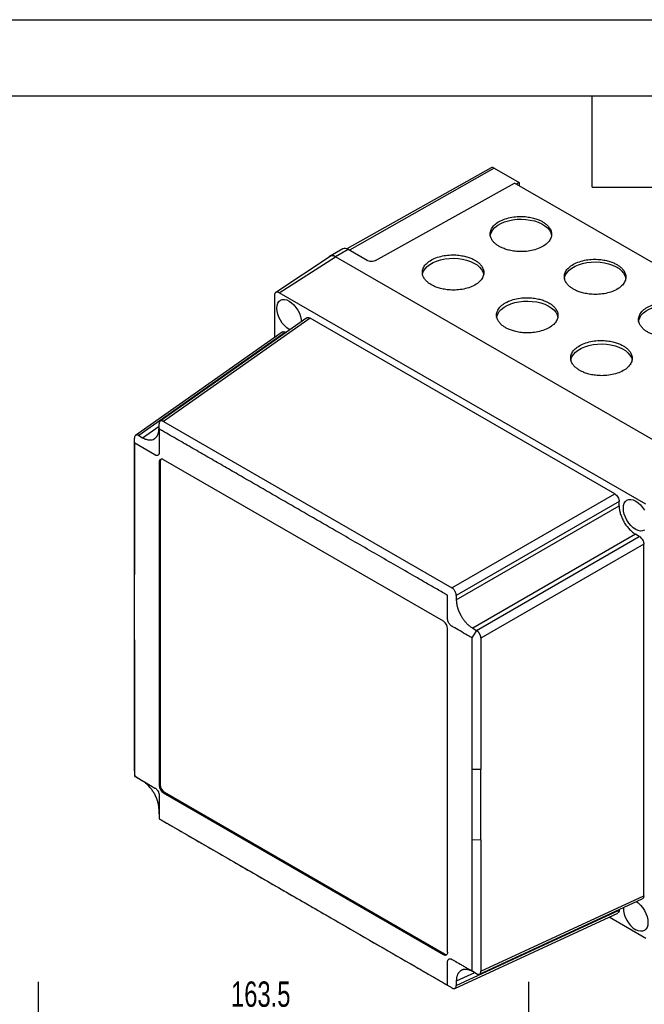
# Model space of a CAD drawing. Header units: millimetres. Extents: x 0 to 1118, y 0 to 864.
# Tile 10 of 11: x 784 to 993, y 535 to 864. Entities that reach past the tile are written whole.
import ezdxf

# ---------------------------------------------------------------- set-up
doc = ezdxf.new("R2010")
doc.units = ezdxf.units.MM
doc.header["$LTSCALE"] = 4
doc.layers.add('DIMENSIONS', color=140, linetype='Continuous', lineweight=25)
doc.layers.add('TEXT', color=140, linetype='Continuous', lineweight=25)
doc.styles.add('SLDTEXTSTYLE0', font='TXT', dxfattribs={"width": 0.7})
doc.dimstyles.new('SLDDIMSTYLE0', dxfattribs={"dimtxt": 8.632031, "dimasz": 13.208, "dimexe": 0, "dimexo": 0.0625, "dimgap": 2.158008, "dimtad": 0, "dimtih": 1, "dimtoh": 1, "dimdec": 1, "dimrnd": 1e-09, "dimzin": 12, "dimdsep": 46, "dimtxsty": 'SLDTEXTSTYLE0', "dimsah": 1, "dimcen": 0.09, "dimadec": 0, "dimazin": 3, "dimtfac": 1, "dimtdec": 1, "dimtofl": 0, "dimtmove": 0, "dimatfit": 3, "dimfxl": 0, "dimfrac": 2, "dimtolj": 1, "dimtzin": 12, "dimarcsym": 0})

# ---------------------------------------------------------------- blocks, each defined once
blk = doc.blocks.new('_D_11')
at = {"layer": 'DIMENSIONS'}
for p, q in [((790.71, 504.18), (790.71, 542.47)), ((954.21, 505.73), (954.21, 542.47)), ((790.71, 529.77), (846.81, 529.77)), ((858.5, 529.77), (855.6, 529.77)), ((855.6, 529.77), (855.6, 516.05)), ((884.15, 529.77), (887.05, 529.77)), ((887.05, 529.77), (887.05, 516.05)), ((954.21, 529.77), (895.85, 529.77)), ((855.6, 516.05), (858.5, 516.05)), ((887.05, 516.05), (884.15, 516.05))]:
    blk.add_line(p, q, dxfattribs=at)
for points in [[(790.71, 529.77), (803.92, 527.74), (803.92, 531.81)], [(954.21, 529.77), (941, 531.81), (941, 527.74)]]:
    blk.add_solid(points, dxfattribs=at)
at = {"layer": 'DIMENSIONS', "char_height": 8.467, "attachment_point": 1, "style": 'SLDTEXTSTYLE0'}
for s, insert in [('163.5', (854.91, 542.62)), ('6.44', (858.5, 526.97))]:
    blk.add_mtext(s, dxfattribs=dict(at, insert=insert))

msp = doc.modelspace()

# ---------------------------------------------------------------- linework, layer by layer
at = {"color": 7, "linetype": 'Continuous'}
msp.add_line((0.01, 863.61), (1117.61, 863.61), dxfattribs=at)
for p, q in [((941.65, 814.18), (893.57, 787.11)), ((942.74, 814.07), (894.41, 786.65)), ((942.74, 814.07), (951.06, 809.26)), ((903.14, 783.22), (949.52, 809.06)), ((1055.53, 747.86), (949.52, 809.06)), ((951.06, 809.26), (950.12, 808.72)), ((951.06, 809.26), (951.06, 808.17)), ((892.24, 787.1), (887.97, 784.69)), ((893.95, 786.92), (889.71, 784.51)), ((900.32, 783.24), (893.95, 786.92)), ((887.93, 784.63), (869.84, 772.58)), ((870.93, 772.5), (889.74, 784.49)), ((1012.11, 713.85), (889.71, 784.51)), ((1012.07, 713.87), (889.74, 784.49)), ((993.26, 701.88), (870.93, 772.5)), ((869.44, 771.64), (869.44, 757.56)), ((880.19, 764.09), (831.27, 729.61)), ((881.29, 764.02), (832.38, 729.54)), ((982.9, 705.36), (881.29, 764.02)), ((871.98, 759.36), (823.07, 724.87)), ((873.09, 759.29), (824.17, 724.8)), ((873.24, 759.2), (873.09, 759.29)), ((825.38, 724.1), (830.89, 727.99)), ((830.89, 727.28), (830.89, 728.68)), ((832.38, 729.54), (928.58, 674)), ((822.69, 680.07), (822.69, 723.95)), ((824.17, 724.8), (825.38, 724.1)), ((829.55, 718.34), (822.83, 722.22)), ((925.77, 662.83), (832.36, 716.75)), ((831.3, 716.14), (830.94, 715.93)), ((830.94, 715.93), (830.94, 607.99)), ((831.3, 716.14), (831.3, 608.19)), ((928.58, 674), (982.9, 705.36)), ((984.39, 702.79), (930.06, 671.43)), ((930.06, 670.03), (984.39, 701.39)), ((984.39, 701.39), (984.39, 702.79)), ((989.89, 691.85), (935.57, 660.49)), ((936.78, 659.79), (991.11, 691.15)), ((991.11, 691.15), (989.89, 691.85)), ((992.59, 688.59), (938.27, 657.22)), ((992.59, 571.16), (992.59, 688.59)), ((822.76, 678.4), (822.69, 680.07)), ((822.69, 656.64), (822.69, 680.07)), ((822.76, 654.97), (822.76, 678.4)), ((930.06, 671.43), (930.06, 670.03)), ((927.18, 552.43), (927.18, 660.38)), ((935.57, 660.49), (936.78, 659.79)), ((822.69, 656.64), (822.76, 654.97)), ((822.69, 612.77), (822.69, 656.64)), ((938.27, 657.22), (938.27, 613.35)), ((822.69, 612.77), (822.71, 612.58)), ((935.36, 589.97), (935.36, 613.39)), ((938.27, 613.35), (935.36, 613.39)), ((938.27, 589.92), (938.27, 613.35)), ((824.16, 610.21), (822.91, 611.01)), ((825.38, 609.5), (824.17, 610.2)), ((831.3, 608.19), (830.94, 607.99)), ((832.71, 605.74), (832.36, 605.54)), ((832.36, 605.54), (925.77, 551.61)), ((832.71, 605.74), (926.12, 551.82)), ((830.89, 598.56), (830.89, 599.96)), ((928.58, 540.46), (832.84, 595.73)), ((935.36, 589.97), (938.27, 589.92)), ((938.27, 589.92), (938.27, 546.05)), ((937.77, 545.06), (992.1, 570.17)), ((938.27, 546.05), (992.59, 571.16)), ((929.57, 540.32), (983.9, 565.44)), ((930.06, 541.31), (984.39, 566.43)), ((984.39, 566.43), (984.39, 566.61)), ((981.07, 564.13), (993.26, 557.1)), ((926.12, 551.82), (925.77, 551.61)), ((936.18, 545.54), (930.06, 542.71)), ((936.78, 545.19), (935.57, 545.89)), ((930.06, 542.71), (930.06, 541.31))]:
    msp.add_line(p, q)
at = {"flags": 128}
for points in [[(941.37, 791.34), (941.45, 791.87), (941.75, 792.72), (942.25, 793.53), (942.96, 794.29), (943.86, 794.98), (944.91, 795.6), (946.11, 796.11), (947.43, 796.52), (948.84, 796.81), (950.31, 796.99), (951.8, 797.03), (953.29, 796.95), (954.74, 796.75), (956.13, 796.43), (957.42, 795.99), (958.59, 795.45), (959.61, 794.82), (960.46, 794.11), (961.12, 793.33), (961.58, 792.51), (961.82, 791.66), (961.84, 791.5)], [(918.76, 778.42), (918.82, 778.81), (919.12, 779.66), (919.63, 780.47), (920.33, 781.23), (921.23, 781.92), (922.29, 782.53), (923.49, 783.05), (924.8, 783.46), (926.21, 783.75), (927.68, 783.92), (929.17, 783.97), (930.66, 783.89), (932.12, 783.69), (933.5, 783.37), (934.8, 782.93), (935.96, 782.39), (936.98, 781.76), (937.83, 781.04), (938.49, 780.27), (938.95, 779.45), (939.19, 778.59), (939.2, 778.56)], [(966.12, 777.06), (966.2, 777.58), (966.49, 778.43), (967, 779.24), (967.71, 780), (968.6, 780.7), (969.66, 781.31), (970.86, 781.82), (972.18, 782.23), (973.59, 782.53), (975.05, 782.7), (976.55, 782.75), (978.04, 782.67), (979.49, 782.46), (980.88, 782.14), (982.17, 781.7), (983.34, 781.16), (984.36, 780.53), (985.21, 779.82), (985.87, 779.04), (986.32, 778.22), (986.57, 777.37), (986.59, 777.22)], [(874.52, 760.1), (874.29, 760.22), (873.49, 760.78), (872.72, 761.49), (872.01, 762.34), (871.39, 763.29), (870.88, 764.3), (870.5, 765.33), (870.27, 766.36), (870.19, 767.33), (870.27, 768.21), (870.5, 768.96), (870.88, 769.56), (871.39, 769.98), (872.01, 770.21), (872.72, 770.24), (873.49, 770.07), (874.29, 769.7), (875.09, 769.14), (875.86, 768.43), (876.57, 767.58), (877.19, 766.63), (877.7, 765.62), (878.08, 764.58), (878.31, 763.56), (878.39, 762.82)], [(943.5, 764.14), (943.57, 764.52), (943.87, 765.37), (944.38, 766.18), (945.08, 766.94), (945.98, 767.63), (947.03, 768.25), (948.24, 768.76), (949.55, 769.17), (950.96, 769.46), (952.43, 769.64), (953.92, 769.68), (955.41, 769.6), (956.87, 769.4), (958.25, 769.08), (959.54, 768.64), (960.71, 768.1), (961.73, 767.47), (962.58, 766.76), (963.24, 765.98), (963.7, 765.16), (963.94, 764.31), (963.95, 764.27)], [(990.87, 762.77), (990.94, 763.3), (991.24, 764.14), (991.75, 764.96), (992.46, 765.72), (993.35, 766.41), (994.41, 767.02), (995.61, 767.54), (996.93, 767.95), (998.34, 768.24), (999.8, 768.41), (1001.3, 768.46), (1002.79, 768.38), (1004.24, 768.18), (1005.63, 767.85), (1006.92, 767.42), (1008.09, 766.88), (1009.11, 766.24), (1009.96, 765.53), (1010.62, 764.76), (1011.07, 763.93), (1011.32, 763.08), (1011.34, 762.93)], [(968.25, 749.85), (968.32, 750.23), (968.62, 751.08), (969.12, 751.89), (969.83, 752.65), (970.73, 753.35), (971.78, 753.96), (972.98, 754.47), (974.3, 754.88), (975.71, 755.18), (977.18, 755.35), (978.67, 755.4), (980.16, 755.32), (981.61, 755.11), (983, 754.79), (984.29, 754.35), (985.46, 753.81), (986.48, 753.18), (987.33, 752.47), (987.99, 751.69), (988.45, 750.87), (988.69, 750.02), (988.7, 749.99)], [(992.8, 693.2), (992.18, 692.97), (991.47, 692.94), (990.7, 693.11), (989.9, 693.48), (989.1, 694.04), (988.33, 694.75), (987.62, 695.6), (987, 696.54), (986.49, 697.56), (986.11, 698.59), (985.88, 699.62), (985.8, 700.59), (985.88, 701.46), (986.11, 702.22), (986.49, 702.82), (987, 703.24), (987.62, 703.47), (988.33, 703.5), (989.1, 703.33), (989.9, 702.95)], [(989.9, 702.95), (990.7, 702.4), (991.47, 701.69), (992.18, 700.84), (992.8, 699.89)], [(936.79, 659.79), (935.8, 658.16), (935.28, 657.31)], [(822.91, 611.01), (826.63, 608.87), (829.55, 607.18)], [(990.1, 569.25), (990.7, 568.82), (991.47, 568.1), (992.18, 567.25), (992.8, 566.31), (993.31, 565.3), (993.69, 564.26), (993.92, 563.23), (994, 562.26), (993.92, 561.39), (993.69, 560.63), (993.31, 560.03), (992.8, 559.61), (992.18, 559.38), (991.47, 559.35), (990.7, 559.53), (989.9, 559.9)], [(927.16, 541.44), (927.16, 545.79), (927.16, 549.2)]]:
    msp.add_lwpolyline(points, dxfattribs=at)
for centre, radius, start, end in [((942.09, 813.16), 1.11, 54.4277, 113.7889), ((892.94, 785.51), 1.74, 54.4277, 113.7889), ((888.72, 783.28), 1.58, 51.3807, 131.9636), ((888.73, 783.18), 1.65, 52.4372, 119.1266), ((870.35, 771.78), 0.92, 50.7967, 189.214), ((831.81, 716.07), 0.873, 50.7967, 189.214), ((832.39, 716.22), 1.1, 140.0277, 184.268), ((924.11, 660.24), 3.07, 2.6055, 57.3945), ((834.02, 608.13), 3.07, 182.6055, 237.3945), ((834.37, 608.33), 3.07, 182.6055, 237.3945), ((994.53, 567.29), 8.72, 180.1731, 237.951), ((926.32, 552.29), 0.873, 230.7967, 9.214), ((926.74, 552.72), 1.1, 235.7353, 279.9695)]:
    msp.add_arc(centre, radius, start, end)
for points, knots in [([(958.86, 796.18), (958.56, 796.36), (958.22, 796.53), (957.45, 796.87), (957.02, 797.04), (956.06, 797.34), (955.53, 797.48), (954.37, 797.72), (953.74, 797.81), (952.39, 797.93), (951.66, 797.95), (950.17, 797.9), (949.4, 797.83), (947.86, 797.57), (947.09, 797.38), (945.65, 796.9), (944.97, 796.6), (943.76, 795.91), (943.23, 795.53), (942.37, 794.7), (942.04, 794.27), (941.57, 793.39), (941.44, 792.95), (941.34, 792.09), (941.37, 791.68), (941.56, 790.91), (941.72, 790.54), (942.12, 789.88), (942.36, 789.57), (942.89, 789.02), (943.17, 788.77), (943.76, 788.33), (944.06, 788.14), (944.67, 787.79), (945.01, 787.61), (945.78, 787.27), (946.2, 787.11), (947.16, 786.8), (947.69, 786.66), (948.85, 786.43), (949.49, 786.33), (950.84, 786.21), (951.56, 786.19), (953.05, 786.24), (953.83, 786.32), (955.37, 786.58), (956.13, 786.76), (957.58, 787.25), (958.26, 787.55), (959.46, 788.23), (959.99, 788.62), (960.85, 789.44), (961.18, 789.88), (961.65, 790.75), (961.79, 791.2), (961.89, 792.05), (961.86, 792.46), (961.66, 793.24), (961.5, 793.6), (961.1, 794.27), (960.86, 794.57), (960.34, 795.12), (960.05, 795.37), (959.46, 795.81), (959.16, 796.01), (958.86, 796.18)], [0, 0, 0, 0, 0.03125, 0.03125, 0.0625, 0.0625, 0.09375, 0.09375, 0.125, 0.125, 0.15625, 0.15625, 0.1875, 0.1875, 0.21875, 0.21875, 0.25, 0.25, 0.28125, 0.28125, 0.3125, 0.3125, 0.34375, 0.34375, 0.375, 0.375, 0.40625, 0.40625, 0.4375, 0.4375, 0.46875, 0.46875, 0.5, 0.5, 0.53125, 0.53125, 0.5625, 0.5625, 0.59375, 0.59375, 0.625, 0.625, 0.65625, 0.65625, 0.6875, 0.6875, 0.71875, 0.71875, 0.75, 0.75, 0.78125, 0.78125, 0.8125, 0.8125, 0.84375, 0.84375, 0.875, 0.875, 0.90625, 0.90625, 0.9375, 0.9375, 0.96875, 0.96875, 1, 1, 1, 1]), ([(903.14, 783.22), (902.97, 783.13), (902.76, 783.04), (902.28, 782.93), (902, 782.9), (901.46, 782.9), (901.18, 782.93), (900.7, 783.06), (900.49, 783.14), (900.32, 783.24)], [0, 0, 0, 0, 0.25, 0.25, 0.5, 0.5, 0.75, 0.75, 1, 1, 1, 1]), ([(936.23, 783.35), (935.93, 783.52), (935.59, 783.7), (934.82, 784.04), (934.39, 784.2), (933.43, 784.51), (932.9, 784.65), (931.74, 784.88), (931.11, 784.98), (929.76, 785.1), (929.04, 785.12), (927.54, 785.07), (926.77, 784.99), (925.23, 784.73), (924.47, 784.55), (923.02, 784.06), (922.34, 783.76), (921.13, 783.08), (920.61, 782.69), (919.75, 781.87), (919.41, 781.43), (918.95, 780.56), (918.81, 780.11), (918.71, 779.26), (918.74, 778.85), (918.93, 778.07), (919.09, 777.71), (919.49, 777.04), (919.74, 776.74), (920.26, 776.19), (920.55, 775.94), (921.13, 775.5), (921.44, 775.3), (922.04, 774.95), (922.38, 774.78), (923.15, 774.44), (923.58, 774.27), (924.54, 773.97), (925.07, 773.83), (926.23, 773.59), (926.86, 773.5), (928.21, 773.38), (928.93, 773.36), (930.43, 773.41), (931.2, 773.48), (932.74, 773.74), (933.5, 773.93), (934.95, 774.41), (935.63, 774.71), (936.84, 775.4), (937.36, 775.78), (938.22, 776.61), (938.56, 777.04), (939.03, 777.92), (939.16, 778.36), (939.26, 779.22), (939.23, 779.63), (939.04, 780.4), (938.88, 780.77), (938.48, 781.43), (938.24, 781.74), (937.71, 782.29), (937.42, 782.54), (936.84, 782.98), (936.54, 783.17), (936.23, 783.35)], [0, 0, 0, 0, 0.03125, 0.03125, 0.0625, 0.0625, 0.09375, 0.09375, 0.125, 0.125, 0.15625, 0.15625, 0.1875, 0.1875, 0.21875, 0.21875, 0.25, 0.25, 0.28125, 0.28125, 0.3125, 0.3125, 0.34375, 0.34375, 0.375, 0.375, 0.40625, 0.40625, 0.4375, 0.4375, 0.46875, 0.46875, 0.5, 0.5, 0.53125, 0.53125, 0.5625, 0.5625, 0.59375, 0.59375, 0.625, 0.625, 0.65625, 0.65625, 0.6875, 0.6875, 0.71875, 0.71875, 0.75, 0.75, 0.78125, 0.78125, 0.8125, 0.8125, 0.84375, 0.84375, 0.875, 0.875, 0.90625, 0.90625, 0.9375, 0.9375, 0.96875, 0.96875, 1, 1, 1, 1]), ([(983.61, 781.9), (983.31, 782.07), (982.97, 782.25), (982.2, 782.59), (981.77, 782.75), (980.81, 783.06), (980.28, 783.2), (979.12, 783.43), (978.49, 783.53), (977.13, 783.64), (976.41, 783.67), (974.92, 783.62), (974.15, 783.54), (972.61, 783.28), (971.84, 783.09), (970.4, 782.61), (969.72, 782.31), (968.51, 781.63), (967.98, 781.24), (967.12, 780.42), (966.79, 779.98), (966.32, 779.1), (966.19, 778.66), (966.08, 777.81), (966.12, 777.39), (966.31, 776.62), (966.47, 776.26), (966.87, 775.59), (967.11, 775.29), (967.64, 774.73), (967.92, 774.49), (968.51, 774.04), (968.81, 773.85), (969.42, 773.5), (969.76, 773.33), (970.52, 772.99), (970.95, 772.82), (971.91, 772.51), (972.44, 772.37), (973.6, 772.14), (974.24, 772.04), (975.59, 771.93), (976.31, 771.9), (977.8, 771.95), (978.58, 772.03), (980.11, 772.29), (980.88, 772.48), (982.32, 772.96), (983.01, 773.26), (984.21, 773.94), (984.74, 774.33), (985.6, 775.15), (985.93, 775.59), (986.4, 776.47), (986.54, 776.91), (986.64, 777.76), (986.61, 778.18), (986.41, 778.95), (986.25, 779.31), (985.85, 779.98), (985.61, 780.28), (985.09, 780.84), (984.8, 781.08), (984.21, 781.53), (983.91, 781.72), (983.61, 781.9)], [0, 0, 0, 0, 0.03125, 0.03125, 0.0625, 0.0625, 0.09375, 0.09375, 0.125, 0.125, 0.15625, 0.15625, 0.1875, 0.1875, 0.21875, 0.21875, 0.25, 0.25, 0.28125, 0.28125, 0.3125, 0.3125, 0.34375, 0.34375, 0.375, 0.375, 0.40625, 0.40625, 0.4375, 0.4375, 0.46875, 0.46875, 0.5, 0.5, 0.53125, 0.53125, 0.5625, 0.5625, 0.59375, 0.59375, 0.625, 0.625, 0.65625, 0.65625, 0.6875, 0.6875, 0.71875, 0.71875, 0.75, 0.75, 0.78125, 0.78125, 0.8125, 0.8125, 0.84375, 0.84375, 0.875, 0.875, 0.90625, 0.90625, 0.9375, 0.9375, 0.96875, 0.96875, 1, 1, 1, 1]), ([(960.98, 769.06), (960.68, 769.24), (960.34, 769.41), (959.57, 769.75), (959.14, 769.92), (958.18, 770.22), (957.65, 770.36), (956.49, 770.6), (955.86, 770.69), (954.51, 770.81), (953.79, 770.83), (952.29, 770.78), (951.52, 770.71), (949.98, 770.45), (949.22, 770.26), (947.77, 769.78), (947.09, 769.48), (945.88, 768.79), (945.36, 768.41), (944.5, 767.58), (944.16, 767.15), (943.69, 766.27), (943.56, 765.83), (943.46, 764.97), (943.49, 764.56), (943.68, 763.78), (943.84, 763.42), (944.24, 762.76), (944.48, 762.45), (945.01, 761.9), (945.29, 761.65), (945.88, 761.21), (946.18, 761.01), (946.79, 760.67), (947.13, 760.49), (947.9, 760.15), (948.33, 759.99), (949.28, 759.68), (949.81, 759.54), (950.98, 759.3), (951.61, 759.21), (952.96, 759.09), (953.68, 759.07), (955.18, 759.12), (955.95, 759.19), (957.49, 759.45), (958.25, 759.64), (959.7, 760.13), (960.38, 760.42), (961.59, 761.11), (962.11, 761.5), (962.97, 762.32), (963.31, 762.75), (963.77, 763.63), (963.91, 764.07), (964.01, 764.93), (963.98, 765.34), (963.78, 766.12), (963.63, 766.48), (963.22, 767.15), (962.98, 767.45), (962.46, 768), (962.17, 768.25), (961.59, 768.69), (961.28, 768.89), (960.98, 769.06)], [0, 0, 0, 0, 0.03125, 0.03125, 0.0625, 0.0625, 0.09375, 0.09375, 0.125, 0.125, 0.15625, 0.15625, 0.1875, 0.1875, 0.21875, 0.21875, 0.25, 0.25, 0.28125, 0.28125, 0.3125, 0.3125, 0.34375, 0.34375, 0.375, 0.375, 0.40625, 0.40625, 0.4375, 0.4375, 0.46875, 0.46875, 0.5, 0.5, 0.53125, 0.53125, 0.5625, 0.5625, 0.59375, 0.59375, 0.625, 0.625, 0.65625, 0.65625, 0.6875, 0.6875, 0.71875, 0.71875, 0.75, 0.75, 0.78125, 0.78125, 0.8125, 0.8125, 0.84375, 0.84375, 0.875, 0.875, 0.90625, 0.90625, 0.9375, 0.9375, 0.96875, 0.96875, 1, 1, 1, 1]), ([(1008.36, 767.61), (1008.06, 767.78), (1007.72, 767.96), (1006.95, 768.3), (1006.52, 768.46), (1005.56, 768.77), (1005.03, 768.91), (1003.87, 769.14), (1003.24, 769.24), (1001.88, 769.36), (1001.16, 769.38), (999.67, 769.33), (998.89, 769.25), (997.36, 768.99), (996.59, 768.81), (995.15, 768.32), (994.47, 768.02), (993.26, 767.34), (992.73, 766.95), (991.87, 766.13), (991.54, 765.69), (991.07, 764.82), (990.93, 764.37), (990.83, 763.52), (990.87, 763.11), (991.06, 762.33), (991.22, 761.97), (991.62, 761.3), (991.86, 761), (992.39, 760.45), (992.67, 760.2), (993.26, 759.76), (993.56, 759.56), (994.16, 759.21), (994.5, 759.04), (995.27, 758.7), (995.7, 758.53), (996.66, 758.23), (997.19, 758.09), (998.35, 757.85), (998.98, 757.76), (1000.34, 757.64), (1001.06, 757.62), (1002.55, 757.67), (1003.33, 757.74), (1004.86, 758), (1005.63, 758.19), (1007.07, 758.67), (1007.75, 758.97), (1008.96, 759.66), (1009.49, 760.04), (1010.35, 760.87), (1010.68, 761.3), (1011.15, 762.18), (1011.29, 762.62), (1011.39, 763.48), (1011.35, 763.89), (1011.16, 764.66), (1011, 765.03), (1010.6, 765.69), (1010.36, 766), (1009.83, 766.55), (1009.55, 766.8), (1008.96, 767.24), (1008.66, 767.43), (1008.36, 767.61)], [0, 0, 0, 0, 0.03125, 0.03125, 0.0625, 0.0625, 0.09375, 0.09375, 0.125, 0.125, 0.15625, 0.15625, 0.1875, 0.1875, 0.21875, 0.21875, 0.25, 0.25, 0.28125, 0.28125, 0.3125, 0.3125, 0.34375, 0.34375, 0.375, 0.375, 0.40625, 0.40625, 0.4375, 0.4375, 0.46875, 0.46875, 0.5, 0.5, 0.53125, 0.53125, 0.5625, 0.5625, 0.59375, 0.59375, 0.625, 0.625, 0.65625, 0.65625, 0.6875, 0.6875, 0.71875, 0.71875, 0.75, 0.75, 0.78125, 0.78125, 0.8125, 0.8125, 0.84375, 0.84375, 0.875, 0.875, 0.90625, 0.90625, 0.9375, 0.9375, 0.96875, 0.96875, 1, 1, 1, 1]), ([(880.21, 764.05), (880.26, 764.1), (880.4, 764.26), (880.79, 764.25), (881.13, 764.1), (881.29, 764.02)], [0, 0, 0, 0, 0.179672, 0.6056076, 1, 1, 1, 1]), ([(872.01, 759.32), (872.05, 759.36), (872.2, 759.52), (872.59, 759.51), (872.93, 759.36), (873.09, 759.29)], [0, 0, 0, 0, 0.179672, 0.605608, 1, 1, 1, 1]), ([(985.73, 754.77), (985.43, 754.95), (985.09, 755.12), (984.32, 755.46), (983.89, 755.63), (982.93, 755.93), (982.4, 756.07), (981.24, 756.31), (980.61, 756.4), (979.26, 756.52), (978.53, 756.54), (977.04, 756.49), (976.27, 756.42), (974.73, 756.16), (973.96, 755.97), (972.52, 755.49), (971.84, 755.19), (970.63, 754.51), (970.1, 754.12), (969.24, 753.3), (968.91, 752.86), (968.44, 751.98), (968.31, 751.54), (968.21, 750.69), (968.24, 750.27), (968.43, 749.5), (968.59, 749.14), (968.99, 748.47), (969.23, 748.16), (969.76, 747.61), (970.04, 747.37), (970.63, 746.92), (970.93, 746.73), (971.54, 746.38), (971.88, 746.2), (972.65, 745.86), (973.07, 745.7), (974.03, 745.39), (974.56, 745.25), (975.72, 745.02), (976.36, 744.92), (977.71, 744.81), (978.43, 744.78), (979.92, 744.83), (980.7, 744.91), (982.24, 745.17), (983, 745.35), (984.45, 745.84), (985.13, 746.14), (986.33, 746.82), (986.86, 747.21), (987.72, 748.03), (988.05, 748.47), (988.52, 749.35), (988.66, 749.79), (988.76, 750.64), (988.73, 751.05), (988.53, 751.83), (988.37, 752.19), (987.97, 752.86), (987.73, 753.16), (987.21, 753.71), (986.92, 753.96), (986.33, 754.4), (986.03, 754.6), (985.73, 754.77)], [0, 0, 0, 0, 0.03125, 0.03125, 0.0625, 0.0625, 0.09375, 0.09375, 0.125, 0.125, 0.15625, 0.15625, 0.1875, 0.1875, 0.21875, 0.21875, 0.25, 0.25, 0.28125, 0.28125, 0.3125, 0.3125, 0.34375, 0.34375, 0.375, 0.375, 0.40625, 0.40625, 0.4375, 0.4375, 0.46875, 0.46875, 0.5, 0.5, 0.53125, 0.53125, 0.5625, 0.5625, 0.59375, 0.59375, 0.625, 0.625, 0.65625, 0.65625, 0.6875, 0.6875, 0.71875, 0.71875, 0.75, 0.75, 0.78125, 0.78125, 0.8125, 0.8125, 0.84375, 0.84375, 0.875, 0.875, 0.90625, 0.90625, 0.9375, 0.9375, 0.96875, 0.96875, 1, 1, 1, 1]), ([(832.38, 729.54), (832.35, 729.55), (832.31, 729.58), (832.21, 729.63), (832.04, 729.69), (831.81, 729.75), (831.55, 729.74), (831.25, 729.63), (831.04, 729.39), (830.95, 729.13), (830.92, 729.01), (830.91, 728.92), (830.9, 728.86), (830.89, 728.8), (830.89, 728.75), (830.89, 728.71), (830.89, 728.68)], [0, 0, 0, 0, 0.028022, 0.062761, 0.125077, 0.250339, 0.362635, 0.500288, 0.748898, 0.837445, 0.87413, 0.905597, 0.937016, 0.952726, 0.968473, 1, 1, 1, 1]), ([(825.38, 724.1), (825.45, 724.07), (825.58, 723.99), (825.78, 723.89), (825.99, 723.79), (826.19, 723.7), (826.4, 723.62), (826.75, 723.51), (827.21, 723.39), (827.88, 723.33), (828.59, 723.4), (829.15, 723.62), (829.51, 723.86), (829.73, 724.04), (829.94, 724.25), (830.13, 724.48), (830.3, 724.74), (830.45, 725.03), (830.58, 725.34), (830.69, 725.68), (830.78, 726.05), (830.84, 726.44), (830.88, 726.85), (830.89, 727.14), (830.89, 727.28)], [0, 0, 0, 0, 0.022671, 0.045825, 0.069459, 0.093576, 0.118175, 0.143256, 0.215182, 0.285152, 0.393146, 0.49942, 0.538822, 0.578641, 0.61888, 0.659537, 0.700615, 0.742115, 0.784036, 0.82638, 0.869148, 0.91234, 0.955957, 1, 1, 1, 1]), ([(935.28, 657.31), (934.75, 657.61), (932.64, 658.83), (930.44, 660.1), (928.74, 661.09), (928.58, 661.18), (928.44, 661.26), (928.21, 661.43), (927.9, 661.75), (927.58, 662.2), (927.34, 662.69), (927.21, 663.11), (927.17, 663.42), (927.16, 663.67), (927.16, 664.55), (927.16, 666.1), (927.16, 668.03), (927.16, 669.74), (927.16, 670.76), (927.16, 671.31), (927.16, 671.36), (927.16, 671.39), (927.16, 671.41), (927.15, 671.44), (927.13, 671.47), (927.11, 671.5), (927.09, 671.51), (927.06, 671.53), (926.99, 671.57), (926.87, 671.63), (925.61, 672.37), (923.22, 673.74), (919.72, 675.76), (913.16, 679.55), (903.52, 685.11), (889.45, 693.24), (874.01, 702.15), (861.14, 709.58), (852.2, 714.74), (847.21, 717.62), (842.21, 720.51), (838.02, 722.93), (834.64, 724.88), (832.81, 725.93), (831.74, 726.55), (831.48, 726.7), (831.28, 726.82), (831.17, 726.88), (831.09, 726.93), (831.05, 726.95), (831.02, 726.97), (831, 726.97), (830.98, 726.96), (830.97, 726.95), (830.97, 726.92), (830.97, 726.87), (830.97, 726.79), (830.97, 726.65), (830.97, 726.45), (830.97, 726.2), (830.97, 725.9), (830.97, 725.54), (830.97, 725.12), (830.97, 724.65), (830.97, 724.13), (830.97, 723.55), (830.97, 722.86), (830.97, 722.08), (830.97, 721.23), (830.97, 720.39), (830.97, 719.76), (830.97, 719.36), (830.97, 719.18), (830.96, 719.01), (830.95, 718.88), (830.92, 718.76), (830.86, 718.59), (830.72, 718.34), (830.45, 718.17), (830.18, 718.15), (830.03, 718.16), (829.91, 718.19), (829.75, 718.24), (829.62, 718.31), (829.55, 718.34)], [0, 0, 0, 0, 0.0131162, 0.0523979, 0.0546389, 0.0554493, 0.0563535, 0.0580452, 0.0612471, 0.0644522, 0.0676592, 0.0708492, 0.07249, 0.0737635, 0.0760247, 0.0915107, 0.1069968, 0.1176182, 0.1282396, 0.1290013, 0.1292759, 0.1294675, 0.1295746, 0.1297379, 0.130012, 0.1301738, 0.1303384, 0.1304955, 0.1308864, 0.1321372, 0.1333879, 0.162349, 0.1913101, 0.2202712, 0.3253436, 0.430416, 0.5695422, 0.7086684, 0.7499986, 0.7913289, 0.8326591, 0.8739894, 0.8953374, 0.9166854, 0.9193425, 0.9219996, 0.923123, 0.9242464, 0.9247647, 0.9251126, 0.9252902, 0.9254636, 0.9256542, 0.9258449, 0.9260363, 0.9262512, 0.9268607, 0.9278647, 0.9292633, 0.9310563, 0.9332439, 0.9358259, 0.9388025, 0.9421737, 0.9459393, 0.9500995, 0.9546541, 0.9607265, 0.9667988, 0.9728712, 0.9789435, 0.9802656, 0.9815878, 0.9827372, 0.9838356, 0.9848015, 0.9857646, 0.9883897, 0.9927525, 0.9952019, 0.995984, 0.9967885, 0.9983893, 1, 1, 1, 1]), ([(824.17, 724.8), (824.17, 724.8), (824.17, 724.8), (824.16, 724.81), (824.15, 724.82), (824.12, 724.83), (824.07, 724.86), (824.02, 724.88), (823.93, 724.92), (823.86, 724.95), (823.66, 725), (823.51, 725.02), (823.28, 724.98), (823.2, 724.95), (823.05, 724.86), (822.98, 724.8), (822.84, 724.63), (822.79, 724.52), (822.73, 724.32), (822.71, 724.21), (822.69, 724.08), (822.69, 724.01), (822.69, 723.98), (822.69, 723.96), (822.69, 723.95), (822.69, 723.95), (822.69, 723.95), (822.69, 723.95)], [0, 0, 0, 0, 0.007812, 0.007812, 0.015625, 0.03125, 0.0625, 0.125, 0.125, 0.25, 0.25, 0.5, 0.5, 0.625, 0.625, 0.75, 0.75, 0.875, 0.875, 0.9375, 0.96875, 0.984375, 0.992188, 0.992188, 0.996094, 0.996094, 1, 1, 1, 1]), ([(822.83, 722.22), (822.83, 722.22), (822.83, 722.22), (822.83, 722.23), (822.83, 722.23), (822.83, 722.23), (822.83, 722.23), (822.82, 722.23), (822.82, 722.23), (822.82, 722.23), (822.81, 722.23), (822.81, 722.23), (822.8, 722.23), (822.8, 722.23), (822.79, 722.23), (822.78, 722.23), (822.77, 722.22), (822.77, 722.22), (822.77, 722.2), (822.77, 722.2), (822.76, 722.2), (822.76, 722.19), (822.76, 722.19), (822.76, 722.19), (822.76, 722.17), (822.76, 722.1), (822.76, 721.6), (822.76, 720.25), (822.76, 717.19), (822.76, 710.99), (822.76, 705.51), (822.76, 694.3), (822.76, 686.52), (822.76, 678.4)], [0, 0, 0, 0, 0.000122, 0.000122, 0.000244, 0.000244, 0.000488, 0.000488, 0.000977, 0.001953, 0.001953, 0.003906, 0.003906, 0.007813, 0.007813, 0.015625, 0.015625, 0.023437, 0.023437, 0.025391, 0.025391, 0.025879, 0.025879, 0.026367, 0.026367, 0.027344, 0.03125, 0.0625, 0.125, 0.25, 0.5, 0.5, 1, 1, 1, 1]), ([(982.9, 705.36), (983.08, 705.26), (983.27, 705.11), (983.63, 704.74), (983.81, 704.51), (984.1, 704), (984.21, 703.74), (984.36, 703.23), (984.39, 703), (984.39, 702.79)], [0, 0, 0, 0, 0.25, 0.25, 0.5, 0.5, 0.75, 0.75, 1, 1, 1, 1]), ([(984.39, 701.39), (984.39, 701.02), (984.42, 700.61), (984.54, 699.75), (984.64, 699.3), (984.91, 698.36), (985.08, 697.88), (985.49, 696.91), (985.73, 696.43), (986.27, 695.5), (986.56, 695.05), (987.19, 694.21), (987.53, 693.82), (988.21, 693.12), (988.55, 692.81), (989.23, 692.27), (989.57, 692.04), (989.89, 691.85)], [0, 0, 0, 0, 0.125, 0.125, 0.25, 0.25, 0.375, 0.375, 0.5, 0.5, 0.625, 0.625, 0.75, 0.75, 0.875, 0.875, 1, 1, 1, 1]), ([(991.11, 691.15), (991.28, 691.05), (991.47, 690.91), (991.84, 690.53), (992.01, 690.3), (992.3, 689.8), (992.41, 689.53), (992.56, 689.02), (992.59, 688.79), (992.59, 688.59)], [0, 0, 0, 0, 0.25, 0.25, 0.5, 0.5, 0.75, 0.75, 1, 1, 1, 1]), ([(930.06, 671.43), (930.06, 671.45), (930.06, 671.47), (930.06, 671.49), (930.06, 671.5), (930.06, 671.5), (930.06, 671.56), (930.05, 671.65), (930.03, 671.81), (930.02, 671.9), (929.96, 672.15), (929.9, 672.32), (929.77, 672.64), (929.69, 672.79), (929.45, 673.2), (929.27, 673.42), (929.01, 673.68), (928.93, 673.75), (928.81, 673.85), (928.77, 673.88), (928.69, 673.93), (928.65, 673.96), (928.58, 674)], [0, 0, 0, 0, 0.0625, 0.09375, 0.09375, 0.125, 0.125, 0.1875, 0.1875, 0.25, 0.25, 0.375, 0.375, 0.5, 0.5, 0.75, 0.75, 0.875, 0.875, 0.9375, 0.9375, 1, 1, 1, 1]), ([(930.06, 670.03), (930.06, 669.96), (930.07, 669.8), (930.08, 669.57), (930.09, 669.33), (930.12, 669.09), (930.15, 668.85), (930.19, 668.61), (930.23, 668.37), (930.28, 668.13), (930.34, 667.88), (930.4, 667.64), (930.47, 667.4), (930.54, 667.15), (930.62, 666.91), (930.71, 666.67), (930.8, 666.43), (930.89, 666.2), (930.99, 665.96), (931.09, 665.73), (931.2, 665.5), (931.31, 665.27), (931.43, 665.05), (931.55, 664.82), (931.71, 664.54), (931.92, 664.19), (932.19, 663.78), (932.47, 663.38), (932.77, 662.99), (933.08, 662.62), (933.4, 662.25), (933.74, 661.91), (934.09, 661.58), (934.45, 661.27), (934.82, 660.98), (935.19, 660.72), (935.44, 660.57), (935.57, 660.49)], [0, 0, 0, 0, 0.02297, 0.045826, 0.06857, 0.0912, 0.113717, 0.136121, 0.158412, 0.18059, 0.202655, 0.224608, 0.246448, 0.268176, 0.289792, 0.311296, 0.332687, 0.353967, 0.375135, 0.396191, 0.417135, 0.437968, 0.45869, 0.479301, 0.4998, 0.539254, 0.57911, 0.61937, 0.660034, 0.701103, 0.742578, 0.78446, 0.82675, 0.869448, 0.912556, 0.956073, 1, 1, 1, 1]), ([(935.36, 613.39), (935.36, 617.37), (935.36, 625.32), (935.36, 635.06), (935.36, 642.62), (935.36, 647.05), (935.36, 650.55), (935.36, 652.67), (935.36, 654.36), (935.36, 655.4), (935.36, 656.22), (935.36, 656.69), (935.36, 656.99), (935.36, 657.11), (935.36, 657.17), (935.36, 657.19), (935.36, 657.21), (935.35, 657.24), (935.34, 657.26), (935.32, 657.28), (935.3, 657.3), (935.29, 657.3), (935.28, 657.31)], [0, 0, 0, 0, 0.2714528, 0.5429056, 0.665264, 0.7876225, 0.8458752, 0.9041279, 0.9325581, 0.9609883, 0.9750338, 0.9890792, 0.9925731, 0.9960671, 0.996797, 0.9971491, 0.9974161, 0.9978439, 0.9985925, 0.9990105, 0.9992576, 1, 1, 1, 1]), ([(938.27, 657.22), (938.27, 657.24), (938.27, 657.27), (938.27, 657.34), (938.26, 657.44), (938.24, 657.59), (938.2, 657.75), (938.16, 657.92), (938.11, 658.07), (938.06, 658.21), (938.01, 658.34), (937.95, 658.46), (937.9, 658.57), (937.84, 658.67), (937.79, 658.76), (937.74, 658.84), (937.69, 658.91), (937.64, 658.98), (937.6, 659.04), (937.55, 659.1), (937.51, 659.15), (937.47, 659.2), (937.43, 659.25), (937.39, 659.29), (937.36, 659.33), (937.32, 659.36), (937.29, 659.4), (937.26, 659.43), (937.23, 659.46), (937.2, 659.48), (937.17, 659.51), (937.15, 659.53), (937.12, 659.55), (937.1, 659.57), (937.07, 659.59), (937.05, 659.61), (937.03, 659.63), (937.01, 659.64), (936.99, 659.66), (936.97, 659.67), (936.96, 659.68), (936.94, 659.69), (936.93, 659.7), (936.91, 659.71), (936.9, 659.72), (936.88, 659.73), (936.87, 659.74), (936.86, 659.75), (936.85, 659.75), (936.84, 659.76), (936.83, 659.76), (936.82, 659.77), (936.82, 659.77), (936.81, 659.78), (936.81, 659.78), (936.8, 659.78), (936.8, 659.78), (936.79, 659.79), (936.79, 659.79), (936.79, 659.79), (936.79, 659.79)], [0, 0, 0, 0, 0.018397, 0.036591, 0.073128, 0.128912, 0.187511, 0.242792, 0.294171, 0.341572, 0.385141, 0.425196, 0.462046, 0.496048, 0.527516, 0.556715, 0.583891, 0.60926, 0.633011, 0.655305, 0.676281, 0.696055, 0.714725, 0.73238, 0.749099, 0.764952, 0.780003, 0.794303, 0.8079, 0.820836, 0.833149, 0.844871, 0.856034, 0.866663, 0.87678, 0.886408, 0.895566, 0.904271, 0.91254, 0.920388, 0.927827, 0.934871, 0.94153, 0.947815, 0.953735, 0.959295, 0.964485, 0.969297, 0.973731, 0.977788, 0.981476, 0.984803, 0.987781, 0.990424, 0.992745, 0.994759, 0.996479, 0.997918, 0.999088, 1, 1, 1, 1]), ([(822.76, 654.97), (822.76, 651.26), (822.76, 647.53), (822.76, 640.01), (822.76, 636.23), (822.76, 628.64), (822.76, 622.93), (822.76, 616.25), (822.76, 613.16), (822.76, 611.85), (822.76, 611.46), (822.76, 611.3), (822.76, 611.25), (822.76, 611.22), (822.76, 611.21), (822.76, 611.18), (822.76, 611.17), (822.76, 611.17), (822.77, 611.17), (822.77, 611.14), (822.78, 611.12), (822.79, 611.1), (822.8, 611.09), (822.8, 611.09), (822.81, 611.08), (822.82, 611.07), (822.84, 611.06), (822.91, 611.01)], [0, 0, 0, 0, 0.25, 0.25, 0.5, 0.5, 0.75, 0.875, 0.9375, 0.953125, 0.960937, 0.962891, 0.963867, 0.963867, 0.964844, 0.964844, 0.966797, 0.966797, 0.96875, 0.96875, 0.984375, 0.984375, 0.988281, 0.988281, 0.992187, 0.992187, 1, 1, 1, 1]), ([(822.7, 612.59), (822.71, 612.33), (822.72, 611.98), (822.76, 611.53), (822.79, 611.39), (822.8, 611.33), (822.81, 611.3), (822.81, 611.28), (822.82, 611.26), (822.83, 611.25), (822.84, 611.23), (822.9, 611.14), (823.13, 610.98), (823.51, 610.69), (823.81, 610.46)], [0, 0, 0, 0, 0.333357, 0.431862, 0.464215, 0.476327, 0.485337, 0.488867, 0.492063, 0.495277, 0.498859, 0.508038, 0.612154, 1, 1, 1, 1]), ([(830.89, 599.96), (830.89, 600.04), (830.89, 600.19), (830.88, 600.43), (830.86, 600.67), (830.84, 600.9), (830.81, 601.15), (830.77, 601.39), (830.72, 601.63), (830.67, 601.87), (830.62, 602.12), (830.55, 602.36), (830.48, 602.61), (830.41, 602.85), (830.33, 603.09), (830.25, 603.33), (830.16, 603.57), (830.06, 603.81), (829.96, 604.04), (829.86, 604.28), (829.75, 604.51), (829.63, 604.74), (829.52, 604.96), (829.4, 605.18), (829.12, 605.68), (828.63, 606.44), (827.96, 607.3), (827.3, 608.02), (826.77, 608.5), (826.34, 608.86), (826.02, 609.1), (825.7, 609.32), (825.49, 609.44), (825.38, 609.5)], [0, 0, 0, 0, 0.02304, 0.045966, 0.068779, 0.091477, 0.114062, 0.136534, 0.158892, 0.181137, 0.203269, 0.225288, 0.247194, 0.268987, 0.290667, 0.312234, 0.33369, 0.355032, 0.376263, 0.397381, 0.418388, 0.439282, 0.460065, 0.480736, 0.501295, 0.600088, 0.700624, 0.774192, 0.850395, 0.889343, 0.92726, 0.964145, 1, 1, 1, 1]), ([(829.55, 607.18), (829.59, 607.16), (829.62, 607.14), (829.67, 607.11), (829.69, 607.09), (829.76, 607.05), (829.8, 607.02), (829.9, 606.93), (829.96, 606.88), (830.13, 606.72), (830.21, 606.61), (830.45, 606.3), (830.58, 606.1), (830.74, 605.75), (830.79, 605.63), (830.86, 605.43), (830.88, 605.36), (830.91, 605.21), (830.93, 605.13), (830.95, 604.99), (830.96, 604.94), (830.96, 604.86), (830.96, 604.83), (830.97, 604.77), (830.97, 604.76), (830.97, 604.71), (830.97, 604.69), (830.97, 604.49), (830.97, 604.3), (830.97, 603.72), (830.97, 603.3), (830.97, 602.37), (830.97, 601.87), (830.97, 600.75), (830.97, 600.13), (830.97, 599.12), (830.97, 598.77), (830.97, 598.05), (830.97, 597.66), (830.97, 597.27), (830.97, 597.19), (830.97, 597.09), (830.97, 597.05), (830.97, 597.01), (830.97, 596.99), (830.97, 596.96), (830.97, 596.96), (830.97, 596.95), (830.97, 596.94), (830.98, 596.92), (830.98, 596.91), (831, 596.89), (831, 596.88), (831.02, 596.87), (831.03, 596.86), (831.07, 596.83), (831.1, 596.82), (831.15, 596.78), (831.25, 596.73), (831.36, 596.67), (831.52, 596.57), (831.6, 596.53), (831.77, 596.43), (832.01, 596.29), (832.92, 595.77), (833.74, 595.29), (839.65, 591.88), (844.9, 588.85), (855.21, 582.9), (860.28, 579.97), (870.16, 574.27), (874.97, 571.49), (884.28, 566.12), (888.77, 563.52), (897.45, 558.52), (901.62, 556.11), (909.66, 551.46), (913.53, 549.23), (919.12, 546), (921.87, 544.42), (924.98, 542.62), (926.29, 541.86), (926.84, 541.55), (926.95, 541.49), (927.06, 541.42), (927.07, 541.41), (927.08, 541.41), (927.09, 541.4), (927.1, 541.4), (927.1, 541.4), (927.11, 541.39), (927.11, 541.39), (927.12, 541.39), (927.13, 541.39), (927.14, 541.39), (927.14, 541.4), (927.15, 541.4), (927.15, 541.41), (927.16, 541.42), (927.16, 541.42), (927.16, 541.42), (927.16, 541.42), (927.16, 541.43), (927.16, 541.43), (927.16, 541.43), (927.16, 541.43), (927.16, 541.44), (927.16, 541.43), (927.16, 541.44)], [0, 0, 0, 0, 0.000977, 0.000977, 0.001953, 0.001953, 0.003906, 0.003906, 0.007813, 0.007813, 0.015625, 0.015625, 0.03125, 0.03125, 0.039063, 0.039063, 0.042969, 0.042969, 0.046875, 0.046875, 0.048828, 0.048828, 0.049805, 0.049805, 0.050293, 0.050293, 0.050781, 0.050781, 0.054688, 0.054688, 0.0625, 0.0625, 0.070313, 0.070313, 0.078125, 0.078125, 0.082031, 0.082031, 0.085938, 0.085938, 0.086914, 0.086914, 0.087402, 0.087402, 0.087891, 0.087891, 0.088867, 0.088867, 0.089844, 0.089844, 0.09375, 0.09375, 0.095703, 0.095703, 0.097656, 0.097656, 0.098633, 0.098633, 0.099609, 0.101563, 0.101563, 0.103516, 0.103516, 0.105469, 0.109375, 0.125, 0.125, 0.25, 0.25, 0.375, 0.375, 0.5, 0.5, 0.625, 0.625, 0.75, 0.75, 0.875, 0.875, 0.9375, 0.96875, 0.984375, 0.984375, 0.988281, 0.988281, 0.988525, 0.988525, 0.98877, 0.98877, 0.989258, 0.989258, 0.990234, 0.990234, 0.992187, 0.992187, 0.996094, 0.996094, 0.998047, 0.998047, 0.999023, 0.999023, 0.999512, 0.999512, 0.999756, 0.999756, 0.999878, 0.999878, 1, 1, 1, 1]), ([(830.89, 598.66), (830.9, 598.5), (830.93, 598.19), (830.95, 597.84), (830.97, 597.66)], [0, 0, 0, 0, 0.498305, 1, 1, 1, 1]), ([(831.83, 596.39), (832, 596.29), (832.34, 596.08), (832.68, 595.87), (832.84, 595.76), (832.92, 595.7), (832.89, 595.71), (832.88, 595.72)], [0, 0, 0, 0, 0.275175, 0.555181, 0.705428, 0.871119, 1, 1, 1, 1]), ([(927.16, 549.2), (927.16, 549.21), (927.16, 549.21), (927.16, 549.23), (927.16, 549.24), (927.16, 549.27), (927.16, 549.28), (927.16, 549.31), (927.16, 549.33), (927.17, 549.38), (927.17, 549.4), (927.18, 549.46), (927.19, 549.5), (927.2, 549.59), (927.22, 549.63), (927.26, 549.75), (927.29, 549.81), (927.38, 549.96), (927.44, 550.03), (927.59, 550.13), (927.68, 550.17), (927.82, 550.2), (927.87, 550.21), (927.99, 550.21), (928.06, 550.21), (928.19, 550.18), (928.24, 550.17), (928.33, 550.13), (928.36, 550.12), (928.43, 550.09), (928.44, 550.09), (928.47, 550.07), (928.49, 550.06), (928.52, 550.05), (928.53, 550.04), (928.54, 550.04), (928.54, 550.04), (928.55, 550.03), (928.56, 550.03), (928.57, 550.02), (928.57, 550.02), (928.57, 550.02), (928.58, 550.01), (928.6, 550), (928.9, 549.83), (929.2, 549.66), (930.07, 549.15), (930.71, 548.79), (931.74, 548.19), (932.1, 547.98), (932.84, 547.55), (933.23, 547.33), (934, 546.88), (934.49, 546.6), (934.99, 546.31), (935.13, 546.23), (935.2, 546.2), (935.22, 546.18), (935.25, 546.16), (935.29, 546.14), (935.3, 546.13), (935.31, 546.13), (935.31, 546.13), (935.32, 546.13), (935.32, 546.13), (935.34, 546.13), (935.35, 546.14), (935.36, 546.16), (935.36, 546.16), (935.36, 546.16), (935.36, 546.16), (935.36, 546.18), (935.36, 546.19), (935.36, 546.24), (935.36, 546.26), (935.36, 546.3), (935.36, 546.48), (935.36, 547.29), (935.36, 549.35), (935.36, 553.81), (935.36, 557.64), (935.36, 565.28), (935.36, 570.33), (935.36, 580.28), (935.36, 585.17), (935.36, 589.97)], [0, 0, 0, 0, 0.000244, 0.000244, 0.000488, 0.000488, 0.000977, 0.000977, 0.001953, 0.001953, 0.003906, 0.003906, 0.007812, 0.007812, 0.015625, 0.015625, 0.03125, 0.03125, 0.0625, 0.0625, 0.09375, 0.09375, 0.109375, 0.109375, 0.125, 0.125, 0.132812, 0.132812, 0.136719, 0.136719, 0.137695, 0.137695, 0.138672, 0.138672, 0.138916, 0.138916, 0.139038, 0.139038, 0.13916, 0.13916, 0.139282, 0.139282, 0.139404, 0.139648, 0.140625, 0.15625, 0.15625, 0.1875, 0.1875, 0.203125, 0.203125, 0.21875, 0.21875, 0.234375, 0.238281, 0.240234, 0.240234, 0.241211, 0.241211, 0.242187, 0.244141, 0.244141, 0.246094, 0.246094, 0.25, 0.25, 0.265625, 0.265625, 0.267578, 0.267578, 0.269531, 0.269531, 0.271484, 0.271484, 0.272461, 0.272461, 0.273437, 0.28125, 0.3125, 0.375, 0.5, 0.5, 0.75, 0.75, 1, 1, 1, 1]), ([(992.59, 571.16), (992.57, 570.93), (992.52, 570.47), (992.23, 570.28), (992.09, 570.19)], [0, 0, 0, 0, 0.5073224, 1, 1, 1, 1]), ([(984.39, 566.43), (984.36, 566.19), (984.32, 565.73), (984.03, 565.55), (983.89, 565.45)], [0, 0, 0, 0, 0.5073224, 1, 1, 1, 1]), ([(935.57, 545.89), (935.5, 545.93), (935.37, 546), (935.18, 546.11), (934.98, 546.2), (934.79, 546.28), (934.59, 546.36), (934.4, 546.42), (934.22, 546.48), (934.03, 546.53), (933.85, 546.57), (933.67, 546.6), (933.49, 546.62), (933.32, 546.64), (933.15, 546.65), (932.99, 546.64), (932.83, 546.63), (932.67, 546.62), (932.51, 546.59), (932.36, 546.56), (932.22, 546.52), (932.08, 546.47), (931.94, 546.41), (931.81, 546.35), (931.64, 546.26), (931.44, 546.13), (931.22, 545.96), (931.02, 545.75), (930.83, 545.51), (930.66, 545.25), (930.5, 544.96), (930.37, 544.65), (930.26, 544.31), (930.17, 543.95), (930.11, 543.56), (930.07, 543.15), (930.07, 542.86), (930.06, 542.71)], [0, 0, 0, 0, 0.022922, 0.045732, 0.068432, 0.091019, 0.113496, 0.135862, 0.158117, 0.18026, 0.202293, 0.224216, 0.246028, 0.267729, 0.28932, 0.310801, 0.332172, 0.353433, 0.374584, 0.395625, 0.416557, 0.437379, 0.458092, 0.478696, 0.49919, 0.538662, 0.578543, 0.618833, 0.659533, 0.700644, 0.742168, 0.784103, 0.826453, 0.869217, 0.912395, 0.955989, 1, 1, 1, 1]), ([(936.78, 545.19), (936.79, 545.19), (936.81, 545.18), (936.82, 545.17), (936.83, 545.17), (936.85, 545.16), (936.89, 545.14), (936.94, 545.11), (937.01, 545.08), (937.05, 545.07), (937.24, 545), (937.41, 544.97), (937.67, 545.01), (937.76, 545.04), (937.93, 545.15), (938.01, 545.22), (938.12, 545.39), (938.15, 545.45), (938.21, 545.59), (938.23, 545.67), (938.26, 545.83), (938.26, 545.9), (938.27, 545.96), (938.27, 545.96), (938.27, 545.98), (938.27, 546.01), (938.27, 546.03), (938.27, 546.05)], [0, 0, 0, 0, 0.0625, 0.0625, 0.09375, 0.09375, 0.125, 0.1875, 0.1875, 0.25, 0.25, 0.5, 0.5, 0.625, 0.625, 0.75, 0.75, 0.8125, 0.8125, 0.875, 0.875, 0.9375, 0.9375, 0.953125, 0.953125, 0.96875, 1, 1, 1, 1]), ([(928.58, 540.46), (928.61, 540.44), (928.67, 540.41), (928.76, 540.36), (928.89, 540.31), (929.02, 540.28), (929.19, 540.25), (929.4, 540.25), (929.7, 540.36), (929.9, 540.58), (930, 540.84), (930.03, 540.97), (930.06, 541.13), (930.06, 541.24), (930.06, 541.31)], [0, 0, 0, 0, 0.034614, 0.075743, 0.124995, 0.200801, 0.249817, 0.363674, 0.499777, 0.748228, 0.799464, 0.874015, 0.918349, 1, 1, 1, 1])]:
    msp.add_open_spline(points, degree=3, knots=knots)
for points in [[(936.79, 659.79), (936.79, 659.79), (936.78, 659.79), (936.78, 659.79)], [(824.16, 610.21), (824.17, 610.21), (824.17, 610.2), (824.17, 610.2)]]:
    msp.add_open_spline(points, degree=3)
at = {"layer": 'TEXT'}
for p, q in [((25.4, 838.2), (1092.2, 838.2)), ((975.36, 807.72), (975.36, 838.2)), ((975.36, 807.72), (1005.84, 807.72))]:
    msp.add_line(p, q, dxfattribs=at)

# ---------------------------------------------------------------- dimensions: what is measured, and where the dimension line sits
at = {"layer": 'DIMENSIONS'}
dim = msp.add_linear_dim(base=(954.21, 529.77), p1=(790.71, 499.1), p2=(954.21, 500.65), dimstyle='SLDDIMSTYLE0', dxfattribs=at)
dim.commit()
dim.dimension.update_dxf_attribs({"geometry": '_D_11', "text_midpoint": (871.33, 529.77), "dimtype": 160})

doc.saveas('drawing.dxf')
